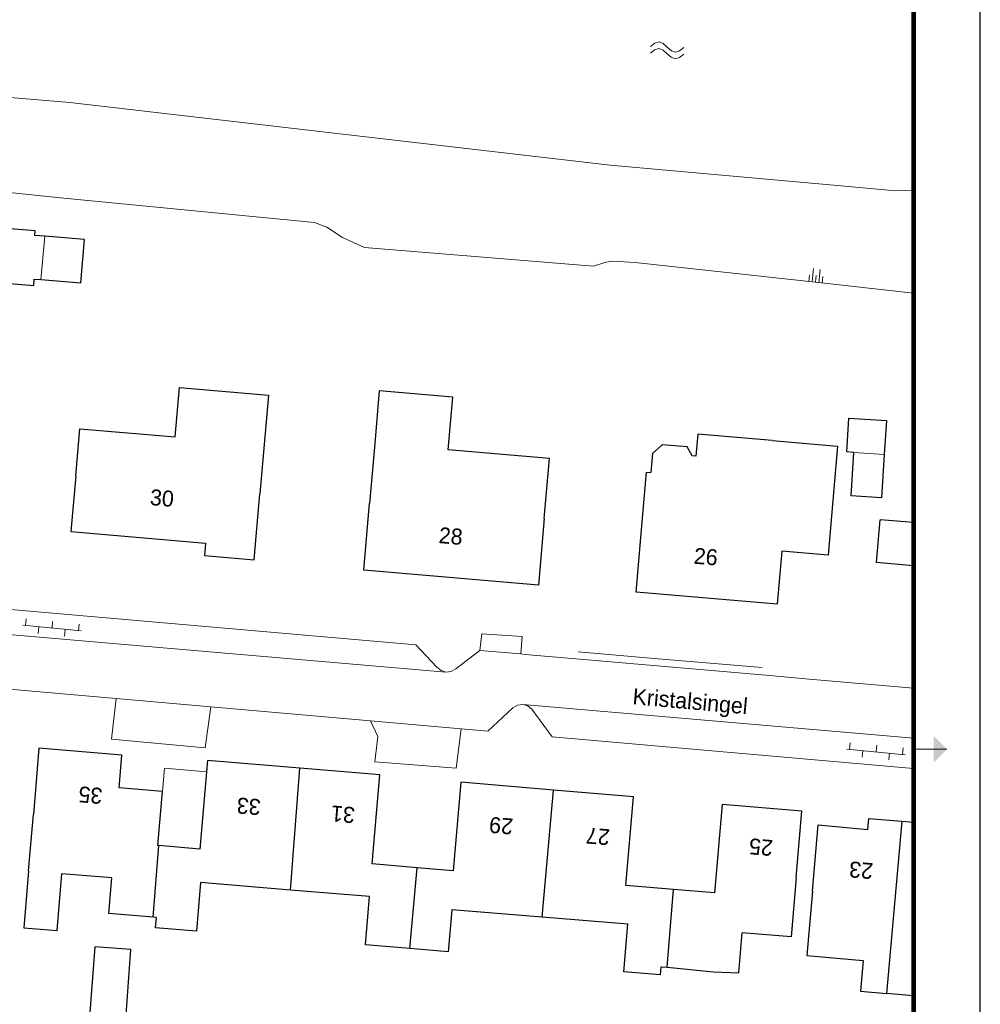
# Model space of a CAD drawing. Extents: x -1000932 to 2054797, y 285738 to 764020.
# Tile 255 of 256: x -127658 to -55582, y 563585 to 637501. Entities that reach past the tile are written whole.
import ezdxf

# ---------------------------------------------------------------- set-up
doc = ezdxf.new("R2010")
doc.units = 0
doc.header["$MEASUREMENT"] = 0
for name, color, linetype, lineweight in [('B01', 1, 'CONTINUOUS', 30), ('B07', 1, 'CONTINUOUS', 30), ('B08', 1, 'CONTINUOUS', 0), ('B11', 1, 'CONTINUOUS', 30), ('B14', 1, 'CONTINUOUS', 30), ('B17', 7, 'CONTINUOUS', 0), ('S02', 7, 'CONTINUOUS', 0), ('S04', 7, 'CONTINUOUS', 0), ('S05', 7, 'CONTINUOUS', 0), ('T01', 84, 'CONTINUOUS', 0), ('T09', 7, 'CONTINUOUS', 0), ('T22', 7, 'CONTINUOUS', 0), ('V00', 7, 'CONTINUOUS', 0), ('W03', 5, 'CONTINUOUS', 0), ('X-XX-AL-TEKENBLAD-KADER-G', 7, 'CONTINUOUS', 30), ('X-XX-AL-TEKENBLAD-KADER-VOUWMARKERING-G', 7, 'CONTINUOUS', 13), ('Z02', 7, 'CONTINUOUS', 0), ('Z06', 7, 'CONTINUOUS', 0)]:
    doc.layers.add(name, color=color, linetype=linetype, lineweight=lineweight)
doc.styles.add('Style-INTL_ISO_EQUAL', font='INTL_ISO_EQUAL.shx')

# ---------------------------------------------------------------- blocks, each defined once
blk = doc.blocks.new('SAL-TEKENBLAD-A0-841×841-SO')
at = {"layer": 'X-XX-AL-TEKENBLAD-KADER-VOUWMARKERING-G', "ltscale": 0.5}
h = blk.add_hatch(color=256, dxfattribs=at)
h.paths.add_polyline_path([(-7, 592), (-7, 594), (-5, 594)], flags=16)
h.paths.add_polyline_path([(-7, 594), (-7, 596), (-5, 594)], flags=16)
at = {"layer": 'X-XX-AL-TEKENBLAD-KADER-G', "ltscale": 0.5}
blk.add_line((0, 0), (0, 841), dxfattribs=at)
at = {"layer": 'X-XX-AL-TEKENBLAD-KADER-G', "ltscale": 0.5, "const_width": 0.7, "flags": 128}
blk.add_lwpolyline([(-821, 10), (-10, 10), (-10, 831), (-821, 831), (-821, 10)], close=True, dxfattribs=at)
at = {"layer": 'X-XX-AL-TEKENBLAD-KADER-VOUWMARKERING-G', "ltscale": 0.5}
blk.add_line((-10, 594), (-5, 594), dxfattribs=at)
blk = doc.blocks.new('S04')
at = {"layer": 'S04', "color": 7, "linetype": 'Continuous', "lineweight": 0}
for p, q in [((0, 0.0502), (0.0502, 0.0502)), ((0, 0.0251), (0.1004, 0.0251)), ((0, 0), (0.0502, 0)), ((0, -0.0251), (0.1004, -0.0251)), ((0, -0.0502), (0.0502, -0.0502))]:
    blk.add_line(p, q, dxfattribs=at)
blk = doc.blocks.new('S05')
at = {"layer": 'S05', "color": 7, "linetype": 'Continuous', "lineweight": 0}
for p, q in [((0.0084, 0.0305), (0.0378, 0.0587)), ((0.011, -0.0191), (0.0406, 0.0089)), ((0.0378, 0.0587), (0.068, 0.0713)), ((0.0406, 0.0089), (0.071, 0.0213)), ((0.068, 0.0713), (0.1006, 0.0621)), ((0.071, 0.0213), (0.1024, 0.0125)), ((0.1006, 0.0621), (0.133, 0.0375)), ((0.1024, 0.0125), (0.1358, -0.0121)), ((0.133, 0.0375), (0.1656, 0.0129)), ((0.1656, 0.0129), (0.1972, 0.0037)), ((0.1972, 0.0037), (0.2284, 0.0163)), ((0.2284, 0.0163), (0.258, 0.0445)), ((0.1358, -0.0121), (0.1682, -0.0369)), ((0.1682, -0.0369), (0.1998, -0.0461)), ((0.1998, -0.0461), (0.231, -0.0333)), ((0.231, -0.0333), (0.2606, -0.0051))]:
    blk.add_line(p, q, dxfattribs=at)
blk = doc.blocks.new('S026')
at = {"layer": 'S02', "color": 7, "linetype": 'Continuous', "lineweight": 0}
for p, q in [((-0.0004, 0), (0.4396, 0)), ((0.0196, 0.05), (0.0196, 0)), ((0.1196, 0), (0.1196, -0.05)), ((0.2196, 0.05), (0.2196, 0)), ((0.3196, 0), (0.3196, -0.05)), ((0.4196, 0.05), (0.4196, 0))]:
    blk.add_line(p, q, dxfattribs=at)

msp = doc.modelspace()

# ---------------------------------------------------------------- linework, layer by layer
at = {"layer": 'B01', "flags": 128}
for points in [[(-123450.734, 603268.921), (-123146.734, 606793.921), (-115987.734, 606176.921), (-115667.734, 609892.921), (-108992.734, 609317.921), (-109630.734, 601908.921)], [(-101021.734, 605681.921), (-101411.734, 601168.921)], [(-71186.734, 605910.921), (-66301.734, 605488.921), (-66577.734, 602288.921)], [(-88300.734, 600048.921), (-87912.734, 604551.921), (-95497.734, 605205.921)], [(-123450.734, 603268.921), (-123811.734, 599068.921), (-113720.734, 598199.921), (-113800.734, 597269.921), (-110059.734, 596947.921), (-109630.734, 601908.921)], [(-80980.734, 599503.921), (-80632.734, 603531.921), (-80298.734, 603502.921)], [(-66577.734, 602288.921), (-66998.734, 597305.921), (-70478.734, 597600.921), (-70815.734, 593624.921), (-81402.734, 594521.921), (-80980.734, 599503.921)], [(-88300.734, 600048.921), (-88724.734, 595061.921), (-101839.734, 596186.921), (-101411.734, 601168.921)], [(-116942.734, 579555.921), (-120196.734, 579830.921), (-119987.734, 582289.921), (-126210.734, 582817.921), (-126632.734, 577834.921)], [(-106630.734, 581307.921), (-113566.734, 581895.921), (-113638.734, 581047.921)], [(-113638.734, 581047.921), (-114130.734, 575236.921), (-117214.734, 575497.921)], [(-97838.734, 573840.921), (-101199.734, 574125.921), (-100634.734, 580799.921), (-106630.734, 581307.921)], [(-87601.734, 579662.921), (-94566.734, 580252.921), (-95129.734, 573611.921), (-97838.734, 573840.921)], [(-117214.734, 575497.921), (-117285.734, 575503.921), (-116942.734, 579555.921)], [(-78612.734, 572211.921), (-82170.734, 572512.921), (-81607.734, 579154.921), (-87601.734, 579662.921)], [(-69406.734, 573098.921), (-68984.734, 578080.921), (-74959.734, 578586.921), (-75522.734, 571949.921), (-78612.734, 572211.921)], [(-126987.734, 573594.921), (-126632.734, 577834.921)], [(-68184.734, 572067.921), (-67742.734, 577048.921), (-64026.734, 576718.921), (-63953.734, 577545.921), (-61474.734, 577325.921)], [(-61474.734, 577325.921), (-60582.306, 577246.594)], [(-117640.734, 570121.921), (-120964.734, 570400.921), (-120740.734, 573069.921), (-124493.734, 573384.921)], [(-69406.734, 573098.921), (-69781.734, 568640.921), (-73450.734, 568945.921)], [(-107350.734, 572164.921), (-114085.734, 572725.921), (-114389.734, 569077.921), (-117457.734, 569333.921), (-117393.734, 570100.921), (-117640.734, 570121.921)], [(-98385.734, 567763.921), (-101711.734, 568040.921), (-101409.734, 571669.921), (-107350.734, 572164.921)], [(-68184.734, 572067.921), (-68605.734, 567244.921), (-64360.734, 566870.921), (-64563.734, 564562.921), (-62622.734, 564391.921)], [(-88449.734, 570123.921), (-95235.734, 570687.921), (-95498.734, 567523.921), (-98385.734, 567763.921)], [(-79583.734, 565785.921), (-82335.734, 566014.921), (-82038.734, 569590.921), (-88449.734, 570123.921)], [(-60582.306, 564212.613), (-62622.734, 564391.921)]]:
    msp.add_lwpolyline(points, dxfattribs=at)
at = {"layer": 'B07', "flags": 128}
for points in [[(-107350.734, 572164.921), (-106630.734, 581307.921)], [(-88449.734, 570123.921), (-87601.734, 579662.921)], [(-61474.734, 577325.921), (-62622.734, 564391.921)], [(-117640.734, 570121.921), (-117214.734, 575497.921)], [(-98385.734, 567763.921), (-97838.734, 573840.921)], [(-79076.734, 566365.921), (-78612.734, 572211.921)]]:
    msp.add_lwpolyline(points, dxfattribs=at)
at = {"layer": 'B08', "flags": 128}
for points in [[(-125774.734, 621240.921), (-126073.734, 617987.921)], [(-65072.734, 605013.921), (-62789.734, 604868.921)]]:
    msp.add_lwpolyline(points, dxfattribs=at)
at = {"layer": 'B11', "flags": 128}
for points in [[(-95497.734, 605205.921), (-95156.734, 609165.921), (-100679.734, 609641.921), (-101021.734, 605681.921)], [(-71186.734, 605910.921), (-76780.734, 606393.921), (-76924.734, 604726.921), (-77192.734, 604749.921), (-77587.734, 605443.921), (-79443.734, 605574.921), (-80174.734, 604937.921), (-80298.734, 603502.921)], [(-60582.306, 596493.622), (-63375.734, 596745.921), (-63085.734, 599959.921)], [(-60582.306, 599745.617), (-63085.734, 599959.921)], [(-126987.734, 573594.921), (-127346.734, 569326.921), (-124851.734, 569116.921), (-124493.734, 573384.921)], [(-79076.734, 566365.921), (-75609.734, 566030.921), (-73699.734, 565957.921), (-73450.734, 568945.921)], [(-79583.734, 565785.921), (-79525.734, 566408.921), (-79076.734, 566365.921)]]:
    msp.add_lwpolyline(points, dxfattribs=at)
at = {"layer": 'B14', "flags": 128}
for points in [[(-125774.734, 621240.921), (-126521.734, 621299.921), (-126493.734, 621650.921), (-131498.734, 622048.921), (-131823.734, 617959.921), (-126601.734, 617543.921), (-126563.734, 618026.921), (-126073.734, 617987.921)], [(-126073.734, 617987.921), (-123059.734, 617747.921), (-122800.734, 621003.921), (-125774.734, 621240.921)], [(-65072.734, 605013.921), (-65608.734, 605047.921), (-65446.734, 607598.921), (-62627.734, 607419.921), (-62789.734, 604868.921)], [(-62789.734, 604868.921), (-62995.734, 601616.921), (-65278.734, 601761.921), (-65072.734, 605013.921)], [(-119313.734, 567691.921), (-122030.734, 567889.921), (-122419.734, 562647.921), (-119701.734, 562449.921), (-119313.734, 567691.921)]]:
    msp.add_lwpolyline(points, dxfattribs=at)
at = {"layer": 'B17', "flags": 128}
msp.add_lwpolyline([(-113638.734, 581047.921), (-116793.734, 581315.921), (-116942.734, 579555.921)], dxfattribs=at)
at = {"layer": 'T01', "flags": 128}
msp.add_lwpolyline([(-71950.734, 588863.921), (-79744.734, 589515.921), (-85754.734, 590043.921)], dxfattribs=at)
at = {"layer": 'T09', "flags": 128}
for points in [[(-67945.734, 617785.921), (-81483.734, 619262.921), (-83156.734, 619382.921), (-83678.734, 619286.921), (-84614.734, 619004.921), (-101797.734, 620409.921), (-103437.734, 621152.921), (-104602.734, 621918.921), (-105542.734, 622265.921), (-124595.734, 624126.921), (-152722.734, 627058.921)], [(-60582.306, 616982.936), (-67945.734, 617785.921)]]:
    msp.add_lwpolyline(points, dxfattribs=at)
at = {"layer": 'T22', "flags": 128}
for points in [[(-92978.734, 591397.921), (-89960.734, 591202.921)], [(-113731.734, 582831.921), (-120777.734, 583488.921)], [(-94917.734, 581308.921), (-101001.734, 581777.921)]]:
    msp.add_lwpolyline(points, dxfattribs=at)
at = {"layer": 'V00', "flags": 128}
for points in [[(-95672.734, 588531.921), (-148551.734, 593082.921), (-148436.734, 594980.921)], [(-95672.734, 588531.921), (-96046.734, 588640.921), (-96349.734, 588884.921), (-97942.734, 590574.921), (-148436.734, 594980.921)], [(-93126.734, 590153.921), (-92978.734, 591397.921)], [(-89960.734, 591202.921), (-90064.734, 589886.921)], [(-94935.734, 588774.921), (-93126.734, 590153.921)], [(-93126.734, 590153.921), (-90064.734, 589886.921)], [(-90064.734, 589886.921), (-89722.734, 589856.921)], [(-89722.734, 589856.921), (-85927.734, 589525.921)], [(-120418.734, 586533.921), (-155330.734, 589588.921), (-155688.734, 585505.921)], [(-85927.734, 589525.921), (-71681.734, 588282.921)], [(-95672.734, 588531.921), (-95279.734, 588577.921), (-94935.734, 588774.921)], [(-71681.734, 588282.921), (-68420.734, 587997.921)], [(-68420.734, 587997.921), (-60582.306, 587314.031)], [(-120418.734, 586533.921), (-120777.734, 583488.921)], [(-120418.734, 586533.921), (-113325.734, 585912.921)], [(-113325.734, 585912.921), (-113731.734, 582831.921)], [(-113325.734, 585912.921), (-101337.734, 584863.921)], [(-94527.734, 584267.921), (-92541.734, 584093.921), (-90648.734, 585848.921), (-90305.734, 586044.921), (-89898.734, 586091.921)], [(-60582.306, 583564.685), (-89898.734, 586091.921)], [(-60582.306, 581297.702), (-87706.734, 583670.921), (-89229.734, 585737.921), (-89528.734, 585980.921), (-89898.734, 586091.921)], [(-101337.734, 584863.921), (-94527.734, 584267.921)], [(-101337.734, 584863.921), (-100775.734, 583685.921), (-101001.734, 581777.921)], [(-94527.734, 584267.921), (-94917.734, 581308.921)]]:
    msp.add_lwpolyline(points, dxfattribs=at)
at = {"layer": 'W03', "flags": 128}
for points in [[(-151980.734, 633648.921), (-123903.734, 631286.921), (-83352.734, 626591.921), (-67143.734, 625128.921)], [(-67143.734, 625128.921), (-62460.734, 624705.921), (-60582.306, 624659.938)]]:
    msp.add_lwpolyline(points, dxfattribs=at)

# ---------------------------------------------------------------- block references
at = {"layer": 'S02', "xscale": 10000, "yscale": 10000, "zscale": 10000}
for p, rotation in [((-127418.734, 592035.921), 354.5460811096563), ((-65583.734, 582746.921), 354.4319759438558)]:
    msp.add_blockref('S026', p, dxfattribs=dict(at, rotation=rotation))
at = {"layer": 'S04', "xscale": 10000, "yscale": 10000, "zscale": 10000, "rotation": 83.76688062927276}
msp.add_blockref('S04', (-67945.734, 617785.921), dxfattribs=at)
at = {"layer": 'S05', "xscale": 10000.00000000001, "yscale": 10000.00000000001, "zscale": 10000.00000000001, "rotation": 175.1792339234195}
msp.add_blockref('S05', (-77728.734, 635211.921), dxfattribs=at)
at = {"layer": 'X-XX-AL-TEKENBLAD-KADER-G', "ltscale": 0.5, "xscale": 500, "yscale": 500, "zscale": 500}
msp.add_blockref('SAL-TEKENBLAD-A0-841×841-SO', (-55582.306, 285738.49), dxfattribs=at)

# ---------------------------------------------------------------- texts
at = {"layer": 'Z02', "style": 'Style-INTL_ISO_EQUAL'}
for s, rotation, p in [('30', 355.06501407, (-117922.734, 601070.921)), ('28', 355.12211914, (-96252.734, 598216.921)), ('26', 355.17923392, (-77115.734, 596667.921)), ('35', 175.17923392, (-121407.734, 579807.921)), ('33', 175.17923392, (-109529.734, 578968.921)), ('31', 175.17923392, (-102459.734, 578367.921)), ('29', 175.17923392, (-90593.734, 577516.921)), ('27', 175.17923392, (-83335.734, 576713.921)), ('25', 175.17923392, (-71100.734, 575906.921)), ('23', 174.95083353, (-63579.734, 574168.921))]:
    msp.add_text(s, height=1200, rotation=rotation, dxfattribs=at).set_placement(p)
at = {"layer": 'Z06', "style": 'Style-INTL_ISO_EQUAL'}
msp.add_text('Kristalsingel', height=1200, rotation=354.95083353, dxfattribs=at).set_placement((-81709.734, 586117.921))

doc.saveas('drawing.dxf')
